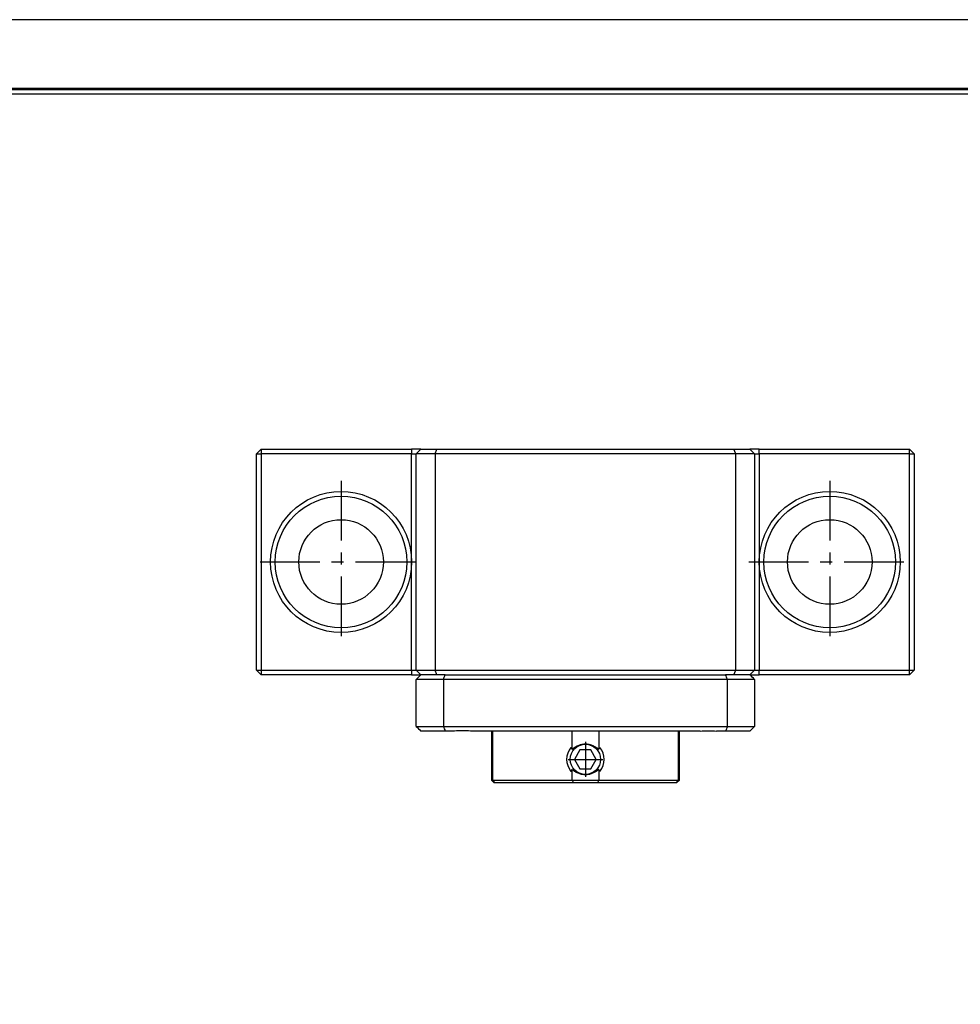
# Model space of a CAD drawing. Header units: millimetres. Extents: x 0 to 337, y 0 to 238.
# Tile 3 of 4: x 113 to 213, y 133 to 238. Entities that reach past the tile are written whole.
import ezdxf
from ezdxf.enums import TextEntityAlignment as Align

# ---------------------------------------------------------------- set-up
doc = ezdxf.new("R2010")
doc.units = ezdxf.units.MM
doc.linetypes.add('CENTER', pattern=[50.8, 31.75, -6.35, 6.35, -6.35])
for name, color, linetype in [('center', 1, 'CENTER'), ('L1', 7, 'CONTINUOUS'), ('OUTLINE', 7, 'CONTINUOUS')]:
    doc.layers.add(name, color=color, linetype=linetype)

# ---------------------------------------------------------------- blocks, each defined once
blk = doc.blocks.new('표제란')
at = {"layer": 'L1', "color": 0}
blk.add_line((297, 210), (0, 210), dxfattribs=at)
at = {"layer": 'L1', "const_width": 0.25}
blk.add_lwpolyline([(290.5, 6.5), (290.5, 203.5), (10, 203.5), (10, 6.5)], close=True, dxfattribs=at)
at = {"layer": 'L1'}
blk.add_lwpolyline([(290, 7), (290, 203), (10.5, 203), (10.5, 7)], close=True, dxfattribs=at)
for tag, p in [('필렛', (179.25, 10.9)), ('모따기', (179.25, 8.3))]:
    blk.add_attdef(tag, text='', height=1.15, dxfattribs=at).set_placement(p, align=Align.MIDDLE_LEFT)
at = {"layer": 'OUTLINE', "ltscale": 0.5}
for tag, p, height in [('도번', (251.181, 15.642), 2.5), ('SCALE', (253.781, 9.553), 1.2), ('DATE', (277.02, 9.511), 1.2)]:
    blk.add_attdef(tag, p, '', height=height, dxfattribs=at)

msp = doc.modelspace()

# ---------------------------------------------------------------- linework, layer by layer
at = {"layer": 'center', "ltscale": 0.2}
for p, q in [((147.1738, 188.9043), (147.1738, 171.6543)), ((199.1738, 188.9043), (199.1738, 171.6543)), ((138.5488, 180.2793), (155.7988, 180.2793)), ((190.5488, 180.2793), (207.7988, 180.2793)), ((173.1738, 161.1308), (173.1738, 157.4278)), ((171.3223, 159.2793), (175.0253, 159.2793))]:
    msp.add_line(p, q, dxfattribs=at)
at = {"layer": 'OUTLINE'}
for p, q in [((138.6738, 192.2793), (138.1738, 191.7793)), ((138.1738, 191.7793), (138.6738, 191.7793)), ((138.1738, 168.7793), (138.1738, 191.7793)), ((138.6738, 192.2793), (138.6738, 191.7793)), ((138.6738, 192.2793), (154.6738, 192.2793)), ((154.6738, 191.7793), (138.6738, 191.7793)), ((138.6738, 191.7793), (138.6738, 168.7793)), ((154.6738, 192.2793), (154.6738, 191.7793)), ((155.1738, 192.2793), (154.6738, 192.2793)), ((154.6738, 191.7793), (155.1738, 191.7793)), ((154.6738, 180.2793), (154.6738, 191.7793)), ((155.6738, 192.2793), (155.1738, 191.7793)), ((155.6738, 192.2793), (155.1738, 192.2793)), ((157.1738, 191.7793), (155.1738, 191.7793)), ((155.1738, 168.7793), (155.1738, 191.7793)), ((155.6738, 192.2793), (157.3809, 192.2793)), ((157.1738, 191.7793), (157.3809, 192.2793)), ((189.1738, 191.7793), (157.1738, 191.7793)), ((157.1738, 191.7793), (157.1738, 168.7793)), ((157.3809, 192.2793), (188.9667, 192.2793)), ((189.1738, 191.7793), (188.9667, 192.2793)), ((188.9667, 192.2793), (190.6738, 192.2793)), ((191.1738, 191.7793), (189.1738, 191.7793)), ((189.1738, 168.7793), (189.1738, 191.7793)), ((191.1738, 191.7793), (190.6738, 192.2793)), ((191.1738, 192.2793), (190.6738, 192.2793)), ((191.6738, 192.2793), (191.1738, 192.2793)), ((191.1738, 191.7793), (191.1738, 168.7793)), ((191.1738, 191.7793), (191.6738, 191.7793)), ((191.6738, 191.7793), (191.6738, 192.2793)), ((191.6738, 192.2793), (207.6738, 192.2793)), ((191.6738, 191.7793), (191.6738, 180.2793)), ((207.6738, 191.7793), (191.6738, 191.7793)), ((207.6738, 191.7793), (207.6738, 192.2793)), ((208.1738, 191.7793), (207.6738, 192.2793)), ((207.6738, 168.7793), (207.6738, 191.7793)), ((207.6738, 191.7793), (208.1738, 191.7793)), ((208.1738, 191.7793), (208.1738, 168.7793)), ((154.6738, 168.7793), (154.6738, 180.2793)), ((191.6738, 180.2793), (191.6738, 168.7793)), ((138.1738, 168.7793), (138.6738, 168.7793)), ((138.1738, 168.7793), (138.6738, 168.2793)), ((138.6738, 168.7793), (154.6738, 168.7793)), ((138.6738, 168.7793), (138.6738, 168.2793)), ((154.6738, 168.7793), (155.1738, 168.7793)), ((154.6738, 168.7793), (154.6738, 168.2793)), ((155.1738, 168.7793), (157.1738, 168.7793)), ((155.6738, 168.2793), (155.1738, 168.7793)), ((157.1738, 168.7793), (189.1738, 168.7793)), ((157.3809, 168.2793), (157.1738, 168.7793)), ((188.9667, 168.2793), (189.1738, 168.7793)), ((189.1738, 168.7793), (191.1738, 168.7793)), ((191.1738, 168.7793), (190.6738, 168.2793)), ((191.1738, 168.7793), (191.6738, 168.7793)), ((191.6738, 168.2793), (191.6738, 168.7793)), ((191.6738, 168.7793), (207.6738, 168.7793)), ((207.6738, 168.7793), (208.1738, 168.7793)), ((207.6738, 168.2793), (207.6738, 168.7793)), ((207.6738, 168.2793), (208.1738, 168.7793)), ((154.6738, 168.2793), (138.6738, 168.2793)), ((154.6738, 168.2793), (155.1738, 168.2793)), ((155.1738, 168.2793), (155.6738, 168.2793)), ((158.0659, 167.7793), (155.1738, 167.7793)), ((155.1738, 162.7793), (155.1738, 167.7793)), ((157.3809, 168.2793), (155.6738, 168.2793)), ((158.249, 168.2793), (157.3809, 168.2793)), ((188.2818, 167.7793), (158.0659, 167.7793)), ((158.0659, 167.7793), (158.0659, 162.7793)), ((158.249, 168.2793), (188.0986, 168.2793)), ((188.9667, 168.2793), (188.0986, 168.2793)), ((191.1738, 167.7793), (188.2818, 167.7793)), ((188.2818, 162.7793), (188.2818, 167.7793)), ((190.6738, 168.2793), (188.9667, 168.2793)), ((190.6738, 168.2793), (191.1738, 168.2793)), ((191.1738, 168.2793), (191.6738, 168.2793)), ((191.1738, 167.7793), (191.1738, 162.7793)), ((207.6738, 168.2793), (191.6738, 168.2793)), ((155.1738, 162.7793), (158.0659, 162.7793)), ((158.0659, 162.7793), (188.2818, 162.7793)), ((188.2818, 162.7793), (191.1738, 162.7793)), ((156.9104, 162.2793), (155.6738, 162.2793)), ((158.249, 162.2793), (156.9104, 162.2793)), ((159.2399, 162.2793), (158.249, 162.2793)), ((185.4029, 162.2793), (160.9448, 162.2793)), ((163.1738, 162.2793), (163.1738, 157.0793)), ((163.2743, 162.2793), (163.2743, 157.0793)), ((171.7596, 160.367), (171.7596, 162.2793)), ((174.588, 162.2793), (174.588, 160.367)), ((183.0733, 157.0793), (183.0733, 162.2793)), ((183.1738, 157.0793), (183.1738, 162.2793)), ((188.0986, 162.2793), (187.1077, 162.2793)), ((189.4373, 162.2793), (188.0986, 162.2793)), ((190.6738, 162.2793), (189.4373, 162.2793)), ((172.5965, 160.2793), (172.0191, 159.2793)), ((173.7512, 160.2793), (172.5965, 160.2793)), ((174.3285, 159.2793), (173.7512, 160.2793)), ((172.0191, 159.2793), (172.5965, 158.2793)), ((173.7512, 158.2793), (174.3285, 159.2793)), ((171.7596, 157.0793), (171.7596, 158.1917)), ((172.5965, 158.2793), (173.7512, 158.2793)), ((174.588, 158.1917), (174.588, 157.0793)), ((163.1738, 157.0793), (163.4738, 156.7793)), ((163.1738, 157.0793), (163.2743, 157.0793)), ((163.2743, 157.0793), (171.7596, 157.0793)), ((163.5578, 156.7793), (163.4738, 156.7793)), ((171.9004, 156.7793), (163.5578, 156.7793)), ((171.7596, 157.0793), (174.588, 157.0793)), ((174.4472, 156.7793), (171.9004, 156.7793)), ((182.7899, 156.7793), (174.4472, 156.7793)), ((174.588, 157.0793), (183.0733, 157.0793)), ((182.8738, 156.7793), (182.7899, 156.7793)), ((182.8738, 156.7793), (183.1738, 157.0793)), ((183.0733, 157.0793), (183.1738, 157.0793))]:
    msp.add_line(p, q, dxfattribs=at)
for centre, radius in [((147.1738, 180.2793), 7.5), ((199.1738, 180.2793), 7.5), ((147.1738, 180.2793), 7), ((199.1738, 180.2793), 7), ((147.1738, 180.2793), 4.5), ((199.1738, 180.2793), 4.5), ((173.1738, 159.2793), 1.61)]:
    msp.add_circle(centre, radius, dxfattribs=at)
for start, end in [(140.303408, 219.696592), (320.303408, 39.696592)]:
    msp.add_arc((173.1738, 159.2793), 2, start, end, dxfattribs=at)
for points in [[(155.1738, 167.7793), (155.3405, 167.9461), (155.5072, 168.1127), (155.6738, 168.2793)], [(158.0659, 167.7793), (158.1266, 167.9461), (158.1876, 168.1127), (158.249, 168.2793)], [(188.2818, 167.7793), (188.2211, 167.9461), (188.16, 168.1127), (188.0986, 168.2793)], [(191.1738, 167.7793), (191.0071, 167.9461), (190.8404, 168.1127), (190.6738, 168.2793)], [(155.1738, 162.7793), (155.3405, 162.6126), (155.5072, 162.4459), (155.6738, 162.2793)], [(158.0659, 162.7793), (158.1266, 162.6126), (158.1876, 162.4459), (158.249, 162.2793)], [(188.2818, 162.7793), (188.2211, 162.6126), (188.16, 162.4459), (188.0986, 162.2793)], [(191.1738, 162.7793), (191.0071, 162.6126), (190.8404, 162.4459), (190.6738, 162.2793)], [(160.9448, 162.2793), (160.3765, 162.3337), (159.8082, 162.3337), (159.2399, 162.2793)], [(185.4029, 162.2793), (185.9711, 162.3337), (186.5394, 162.3337), (187.1077, 162.2793)], [(171.7596, 160.367), (171.7183, 160.4306), (171.6767, 160.4938), (171.6349, 160.5568)], [(171.7596, 160.367), (171.9711, 160.5562), (172.2253, 160.6963), (172.4946, 160.7831)], [(174.7127, 160.5568), (174.6709, 160.4938), (174.6293, 160.4306), (174.588, 160.367)], [(171.6349, 158.0019), (171.6767, 158.0649), (171.7183, 158.1281), (171.7596, 158.1917)], [(174.588, 158.1917), (174.3765, 158.0025), (174.1224, 157.8624), (173.853, 157.7756)], [(174.588, 158.1917), (174.6293, 158.1281), (174.6709, 158.0649), (174.7127, 158.0019)], [(163.2743, 157.0793), (163.3686, 156.9793), (163.4631, 156.8793), (163.5578, 156.7793)], [(171.7596, 157.0793), (171.8068, 156.9793), (171.8537, 156.8793), (171.9004, 156.7793)], [(174.588, 157.0793), (174.5409, 156.9793), (174.4939, 156.8793), (174.4472, 156.7793)], [(183.0733, 157.0793), (182.979, 156.9793), (182.8845, 156.8793), (182.7899, 156.7793)]]:
    msp.add_open_spline(points, degree=3, dxfattribs=at)
for points, knots in [([(172.4946, 160.7831), (172.6007, 160.831), (172.7132, 160.868), (172.9402, 160.9168), (173.0565, 160.9294), (173.2915, 160.9293), (173.4071, 160.9169), (173.6344, 160.868), (173.7472, 160.8309), (173.853, 160.7831)], [0, 0, 0, 0, 0.25, 0.25, 0.5, 0.5, 0.75, 0.75, 1, 1, 1, 1]), ([(173.853, 160.7831), (173.9883, 160.7395), (174.1179, 160.6832), (174.3654, 160.5441), (174.4831, 160.4608), (174.588, 160.367)], [0, 0, 0, 0, 0.5, 0.5, 1, 1, 1, 1]), ([(172.4946, 157.7756), (172.3593, 157.8192), (172.2297, 157.8755), (171.9822, 158.0145), (171.8645, 158.0979), (171.7596, 158.1917)], [0, 0, 0, 0, 0.5, 0.5, 1, 1, 1, 1]), ([(173.853, 157.7756), (173.7469, 157.7277), (173.6343, 157.6907), (173.4076, 157.6419), (173.292, 157.6294), (173.0563, 157.6293), (172.9406, 157.6418), (172.7133, 157.6906), (172.6006, 157.7277), (172.4946, 157.7756)], [0, 0, 0, 0, 0.25, 0.25, 0.5, 0.5, 0.75, 0.75, 1, 1, 1, 1])]:
    msp.add_open_spline(points, degree=3, knots=knots, dxfattribs=at)

# ---------------------------------------------------------------- block references
at = {"layer": 'OUTLINE', "xscale": 1.133180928, "yscale": 1.133180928, "zscale": 1.133180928}
msp.add_blockref('표제란', (0, 0), dxfattribs=at)

doc.saveas('drawing.dxf')
